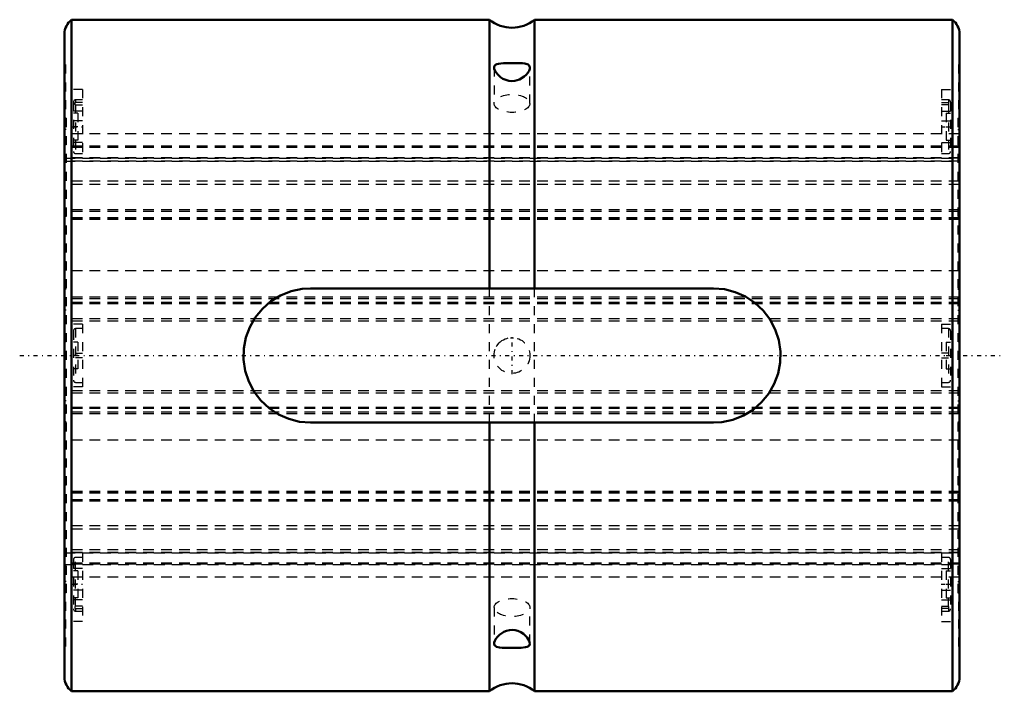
# Model space of a CAD drawing. Header units: millimetres. Extents: x -5 to 105, y -38 to 38.
import ezdxf

# ---------------------------------------------------------------- set-up
doc = ezdxf.new("R2010")
doc.units = ezdxf.units.MM
doc.linetypes.add('Center', pattern=[1.5, 0.45, -0.5, 0.05, -0.5])
doc.linetypes.add('Dashed', pattern=[2, 1, -1])
for name, color, linetype, lineweight in [('2d ConnectionPoints', 7, 'Continuous', 50), ('AM_0', 7, 'Continuous', 50), ('AM_7', 7, 'Center', 25), ('AM_9', 6, 'Dashed', 25)]:
    doc.layers.add(name, color=color, linetype=linetype, lineweight=lineweight)

# ---------------------------------------------------------------- blocks, each defined once
blk = doc.blocks.new('1_50X_cylinder_0_in_SLS501100_00__4')
at = {"layer": 'AM_0'}
for p, q in [((47.47, 37.5), (0.8, 37.5)), ((0.8, 37.5), (0.8, -37.5)), ((47.47, 37.5), (47.47, 7.5)), ((99.2, 37.5), (52.53, 37.5)), ((52.53, 37.5), (52.53, 7.5)), ((99.2, 37.5), (99.2, -37.5)), ((0, 35.9), (0, -35.9)), ((100, 35.9), (100, -35.9)), ((27.5, 7.5), (72.5, 7.5)), ((72.5, -7.5), (27.5, -7.5)), ((47.47, -7.5), (47.47, -37.5)), ((52.53, -7.5), (52.53, -37.5)), ((0.8, -37.5), (47.47, -37.5)), ((52.53, -37.5), (99.2, -37.5))]:
    blk.add_line(p, q, dxfattribs=at)
for points in [[(48.75, 32.62), (48.5, 32.59), (48.3, 32.54), (48.14, 32.46), (48.04, 32.34), (48, 32.2), (48, 32.16)], [(48, 32.16), (48.02, 32.03), (48.16, 31.68), (48.48, 31.29), (48.71, 31.09), (48.99, 30.91), (49.31, 30.77), (49.66, 30.68), (49.97, 30.65), (50.3, 30.67), (50.85, 30.83), (51.35, 31.14), (51.58, 31.35), (51.76, 31.57), (51.9, 31.8), (51.98, 32.02), (52, 32.16)], [(52, 32.16), (52, 32.18), (51.97, 32.32), (51.79, 32.5), (51.44, 32.6), (51.18, 32.63), (50.88, 32.64), (50.56, 32.65), (50.21, 32.65), (49.59, 32.65), (49.04, 32.64), (48.75, 32.62)], [(27.5, -7.5), (26.26, -7.4), (25.05, -7.09), (23.91, -6.58), (22.87, -5.9), (21.95, -5.04), (21.18, -4.04), (20.59, -2.92), (20.2, -1.71), (20.02, -0.46), (20.04, 0.8), (20.28, 2.01), (20.71, 3.18), (21.32, 4.25), (22.11, 5.22), (23.06, 6.05), (24.14, 6.71), (25.32, 7.18), (26.57, 7.44), (27.5, 7.5)], [(72.5, 7.5), (73.74, 7.4), (74.95, 7.09), (76.09, 6.58), (77.13, 5.9), (78.05, 5.04), (78.82, 4.04), (79.41, 2.92), (79.8, 1.71), (79.98, 0.46), (79.96, -0.8), (79.72, -2.01), (79.29, -3.18), (78.68, -4.25), (77.89, -5.22), (76.94, -6.05), (75.86, -6.71), (74.68, -7.18), (73.43, -7.44), (72.5, -7.5)], [(49.71, -30.67), (49.39, -30.74), (49.09, -30.86), (48.59, -31.19), (48.37, -31.4), (48.19, -31.63), (48.07, -31.86), (48.01, -32.06), (48, -32.16)], [(52, -32.16), (51.92, -31.85), (51.7, -31.48), (51.28, -31.08), (50.99, -30.9), (50.67, -30.76), (50.34, -30.68), (50, -30.65), (49.71, -30.67)], [(48, -32.16), (48.05, -32.35), (48.25, -32.52), (48.62, -32.61), (48.89, -32.63), (49.2, -32.64), (49.53, -32.65), (49.87, -32.65), (50.49, -32.65), (51.02, -32.63), (51.5, -32.59), (51.71, -32.53), (51.86, -32.45), (51.96, -32.34), (52, -32.18), (52, -32.16)]]:
    blk.add_lwpolyline(points, dxfattribs=at)
for centre, radius, start, end in [((2, 35.9), 2, 126.8699, 180), ((50, 40.6), 4, 230.7652, 309.2348), ((98, 35.9), 2, 0, 53.1301), ((2, -35.9), 2, 180, 233.1301), ((98, -35.9), 2, 306.8699, 0), ((50, -40.6), 4, 50.7652, 129.2348)]:
    blk.add_arc(centre, radius, start, end, dxfattribs=at)
at = {"layer": 'AM_7'}
for p, q in [((0.95, 25.55), (2.05, 25.55)), ((97.95, 25.55), (99.05, 25.55)), ((50, -2.1), (50, 2.1)), ((-5, 0), (105, 0)), ((0.95, -25.55), (2.05, -25.55)), ((97.95, -25.55), (99.05, -25.55))]:
    blk.add_line(p, q, dxfattribs=at)
at = {"layer": 'AM_9'}
for p, q in [((0.1, 32.5), (0, 32.5)), ((0.1, 32.5), (0.1, -32.5)), ((48, 32.16), (48, 28.15)), ((52, 28.15), (52, 32.16)), ((99.9, 32.5), (99.9, -32.5)), ((100, 32.5), (99.9, 32.5)), ((2, 29.72), (0.1, 29.72)), ((2, 29.72), (2, 22.05)), ((98, 29.72), (99.9, 29.72)), ((98, 29.72), (98, 22.05)), ((1, 28.3), (1, 22.8)), ((2, 28.55), (1.25, 28.55)), ((1.25, 28.55), (1.25, 28.26)), ((2, 28.26), (1.25, 28.26)), ((1.25, 28.01), (2, 28.01)), ((1.25, 28.01), (1.25, 22.55)), ((98.75, 28.55), (98, 28.55)), ((98, 28.26), (98.75, 28.26)), ((98.75, 28.01), (98, 28.01)), ((98.75, 28.55), (98.75, 28.26)), ((98.75, 28.01), (98.75, 22.55)), ((99, 28.3), (99, 22.8)), ((2, 27.3), (0.1, 27.3)), ((0.2, 26.51), (0.1, 26.51)), ((0.2, 26.51), (0.2, -26.51)), ((1.5, 27.05), (1, 27.05)), ((1.5, 27.05), (1.5, 24.05)), ((98, 27.3), (99.9, 27.3)), ((98.5, 27.05), (99, 27.05)), ((98.5, 27.05), (98.5, 24.05)), ((99.8, 26.51), (99.9, 26.51)), ((99.8, 26.51), (99.8, -26.51)), ((2, 26.22), (0.1, 26.22)), ((1.5, 25.55), (1, 25.55)), ((98, 26.22), (99.9, 26.22)), ((98.5, 25.55), (99, 25.55)), ((0.2, 25.23), (0.1, 25.23)), ((99.8, 24.77), (0.2, 24.77)), ((99.8, 25.23), (99.9, 25.23)), ((0.2, 24.06), (0.1, 24.06)), ((2, 23.8), (0.1, 23.8)), ((0.2, 23.51), (0.1, 23.51)), ((99.8, 23.37), (0.2, 23.37)), ((99.8, 23.35), (0.2, 23.35)), ((99.8, 23.22), (0.2, 23.22)), ((1.5, 24.05), (1, 24.05)), ((98, 23.8), (99.9, 23.8)), ((98.5, 24.05), (99, 24.05)), ((99.8, 24.06), (99.9, 24.06)), ((99.8, 23.51), (99.9, 23.51)), ((0.2, 22.06), (0.1, 22.06)), ((99.8, 22.06), (0.2, 22.06)), ((99.8, 22.05), (0.2, 22.05)), ((0.2, 22.05), (2, 22.05)), ((99.8, 22.03), (0.2, 22.03)), ((0.2, 22.02), (99.8, 22.02)), ((1.25, 22.55), (2, 22.55)), ((98, 22.55), (98.75, 22.55)), ((98, 22.05), (99.8, 22.05)), ((99.9, 22.06), (99.8, 22.06)), ((99.8, 21.72), (0.2, 21.72)), ((99.8, 21.71), (0.2, 21.71)), ((0.2, 21.69), (99.8, 21.69)), ((0.2, 20.18), (0.1, 20.18)), ((99.8, 20.18), (99.9, 20.18)), ((99.8, 19.47), (0.2, 19.47)), ((99.8, 19.09), (0.2, 19.09)), ((0.2, 16.11), (0.1, 16.11)), ((0.2, 16.03), (0.1, 16.03)), ((99.8, 16.26), (0.2, 16.26)), ((99.8, 16.09), (0.2, 16.09)), ((99.8, 16.11), (99.9, 16.11)), ((99.8, 16.03), (99.9, 16.03)), ((99.8, 15.38), (0.2, 15.38)), ((99.8, 15.33), (0.2, 15.33)), ((99.8, 15.18), (0.2, 15.18)), ((0.2, 10.47), (0.1, 10.47)), ((99.8, 10.47), (99.9, 10.47)), ((99.8, 9.44), (0.2, 9.44)), ((0.2, 7.4), (0.1, 7.4)), ((47.47, -7.5), (47.47, 7.5)), ((52.53, -7.5), (52.53, 7.5)), ((99.8, 7.4), (99.9, 7.4)), ((99.8, 6.53), (0.2, 6.53)), ((99.8, 6.34), (0.2, 6.34)), ((99.8, 5.93), (0.2, 5.93)), ((99.8, 5.78), (0.2, 5.78)), ((0.2, 5.06), (0.1, 5.06)), ((99.8, 5.06), (99.9, 5.06)), ((2, 3.5), (0.1, 3.5)), ((99.8, 4.1), (0.2, 4.1)), ((99.8, 3.85), (0.2, 3.85)), ((2, 3.5), (2, -3.5)), ((98, 3.5), (98, -3.5)), ((98, 3.5), (99.9, 3.5)), ((1, 2.75), (1, -2.75)), ((2, 3), (1.25, 3)), ((1.25, 3), (1.25, -3)), ((98.75, 3), (98, 3)), ((98.75, 3), (98.75, -3)), ((99, 2.75), (99, -2.75)), ((0.2, 2), (0.1, 2)), ((1.5, 1.5), (1, 1.5)), ((1.5, 1.5), (1.5, -1.5)), ((48.58, 1.4), (48.69, 1.51)), ((49.85, 1.99), (50.17, 1.99)), ((98.5, 1.5), (99, 1.5)), ((98.5, 1.5), (98.5, -1.5)), ((99.8, 2), (99.9, 2)), ((1.25, 0.26), (2, 0.26)), ((98.75, 0.26), (98, 0.26)), ((1.5, 0), (1, 0)), ((2, -0.26), (1.25, -0.26)), ((98, -0.26), (98.75, -0.26)), ((98.5, 0), (99, 0)), ((0.1, -2), (0.2, -2)), ((1.5, -1.5), (1, -1.5)), ((98.5, -1.5), (99, -1.5)), ((99.8, -2), (99.9, -2)), ((1.25, -3), (2, -3)), ((98, -3), (98.75, -3)), ((2, -3.5), (0.1, -3.5)), ((99.8, -3.93), (0.2, -3.93)), ((99.8, -4.19), (0.2, -4.19)), ((98, -3.5), (99.9, -3.5)), ((0.2, -5.06), (0.1, -5.06)), ((99.8, -5.06), (99.9, -5.06)), ((99.8, -5.79), (0.2, -5.79)), ((99.8, -5.92), (0.2, -5.92)), ((99.8, -6.34), (0.2, -6.34)), ((99.8, -6.53), (0.2, -6.53)), ((0.2, -7.4), (0.1, -7.4)), ((99.8, -7.4), (99.9, -7.4)), ((99.8, -9.44), (0.2, -9.44)), ((0.2, -10.47), (0.1, -10.47)), ((99.8, -10.47), (99.9, -10.47)), ((99.8, -15.18), (0.2, -15.18)), ((99.8, -15.33), (0.2, -15.33)), ((99.8, -15.38), (0.2, -15.38)), ((0.2, -16.03), (0.1, -16.03)), ((0.2, -16.11), (0.1, -16.11)), ((99.8, -16.1), (0.2, -16.1)), ((99.8, -16.27), (0.2, -16.27)), ((99.8, -16.03), (99.9, -16.03)), ((99.8, -16.11), (99.9, -16.11)), ((99.8, -19.04), (0.2, -19.04)), ((99.8, -19.41), (0.2, -19.41)), ((0.2, -20.18), (0.1, -20.18)), ((99.8, -20.18), (99.9, -20.18)), ((99.8, -21.69), (0.2, -21.69)), ((99.8, -21.71), (0.2, -21.71)), ((99.8, -21.72), (0.2, -21.72)), ((0.1, -22.06), (0.2, -22.06)), ((99.8, -22), (0.2, -22)), ((99.8, -22.02), (0.2, -22.02)), ((99.8, -22.04), (0.2, -22.04)), ((0.2, -22.05), (99.8, -22.05)), ((2, -22.05), (0.2, -22.05)), ((1, -22.8), (1, -28.3)), ((2, -22.55), (1.25, -22.55)), ((1.25, -28.03), (1.25, -22.55)), ((2, -22.05), (2, -29.72)), ((99.8, -22.05), (98, -22.05)), ((98, -22.05), (98, -29.72)), ((98.75, -22.55), (98, -22.55)), ((98.75, -28.03), (98.75, -22.55)), ((99, -22.8), (99, -28.3)), ((99.8, -22.06), (99.9, -22.06)), ((0.2, -23.51), (0.1, -23.51)), ((2, -23.8), (0.1, -23.8)), ((0.2, -24.06), (0.1, -24.06)), ((99.8, -23.19), (0.2, -23.19)), ((99.8, -23.32), (0.2, -23.32)), ((0.2, -23.34), (99.8, -23.34)), ((1.5, -24.05), (1, -24.05)), ((1.5, -24.05), (1.5, -27.05)), ((98, -23.8), (99.9, -23.8)), ((98.5, -24.05), (99, -24.05)), ((98.5, -24.05), (98.5, -27.05)), ((99.8, -23.51), (99.9, -23.51)), ((99.8, -24.06), (99.9, -24.06)), ((0.2, -25.23), (0.1, -25.23)), ((99.8, -24.77), (0.2, -24.77)), ((99.8, -25.23), (99.9, -25.23)), ((2, -26.22), (0.1, -26.22)), ((1.5, -25.55), (1, -25.55)), ((98, -26.22), (99.9, -26.22)), ((98.5, -25.55), (99, -25.55)), ((0.2, -26.51), (0.1, -26.51)), ((2, -27.3), (0.1, -27.3)), ((1.5, -27.05), (1, -27.05)), ((98, -27.3), (99.9, -27.3)), ((98.5, -27.05), (99, -27.05)), ((99.8, -26.51), (99.9, -26.51)), ((2, -28.01), (1.25, -28.01)), ((1.25, -28.26), (2, -28.26)), ((1.25, -28.26), (1.25, -28.55)), ((1.25, -28.55), (2, -28.55)), ((48, -28.15), (48, -32.15)), ((52, -32.16), (52, -28.15)), ((98, -28.01), (98.75, -28.01)), ((98.75, -28.26), (98, -28.26)), ((98, -28.55), (98.75, -28.55)), ((98.75, -28.26), (98.75, -28.55)), ((2, -29.72), (0.1, -29.72)), ((98, -29.72), (99.9, -29.72)), ((0, -32.5), (0.1, -32.5)), ((99.9, -32.5), (100, -32.5))]:
    blk.add_line(p, q, dxfattribs=at)
for points in [[(1.25, 28.01), (1.24, 28.01), (1.24, 28.01), (1.22, 28.02), (1.21, 28.04), (1.18, 28.12), (1.18, 28.17), (1.19, 28.2), (1.2, 28.22), (1.21, 28.24), (1.22, 28.25), (1.23, 28.26), (1.24, 28.26), (1.25, 28.26), (1.25, 28.26)], [(98.75, 28.01), (98.76, 28.01), (98.76, 28.01), (98.78, 28.02), (98.79, 28.04), (98.82, 28.12), (98.82, 28.17), (98.81, 28.2), (98.8, 28.22), (98.79, 28.24), (98.78, 28.25), (98.77, 28.26), (98.76, 28.26), (98.75, 28.26), (98.75, 28.26)], [(48.27, 1), (48.31, 1.07), (48.58, 1.4)], [(1.25, -28.26), (1.24, -28.26), (1.24, -28.26), (1.22, -28.26), (1.21, -28.24), (1.18, -28.15), (1.18, -28.11), (1.19, -28.07), (1.2, -28.05), (1.21, -28.03), (1.22, -28.02), (1.23, -28.01), (1.24, -28.01), (1.25, -28.01), (1.25, -28.01)], [(98.75, -28.26), (98.76, -28.26), (98.76, -28.26), (98.78, -28.26), (98.79, -28.24), (98.82, -28.15), (98.82, -28.11), (98.81, -28.07), (98.8, -28.05), (98.79, -28.03), (98.78, -28.02), (98.77, -28.01), (98.76, -28.01), (98.75, -28.01), (98.75, -28.01)]]:
    blk.add_lwpolyline(points, dxfattribs=at)
blk.add_circle((50, 0), 2, dxfattribs=at)
for centre, start, end in [((1.25, 28.3), 90, 180), ((98.75, 28.3), 360, 90), ((1.25, 22.8), 180, 270), ((98.75, 22.8), 270, 0), ((1.25, 2.75), 90, 180), ((98.75, 2.75), 360, 90), ((1.25, -2.75), 180, 270), ((98.75, -2.75), 270, 0), ((1.25, -22.8), 90, 180), ((98.75, -22.8), 360, 90), ((1.25, -28.3), 180, 270), ((98.75, -28.3), 270, 0)]:
    blk.add_arc(centre, 0.25, start, end, dxfattribs=at)
for centre, major_axis in [((50, 28.15), (2, 0)), ((50, -28.15), (-2, 0))]:
    blk.add_ellipse(centre, major_axis=major_axis, ratio=0.5, dxfattribs=at)
blk = doc.blocks.new('2_50_X100__0_in_SLS501100_00__4')
at = {"layer": 'AM_9'}
for p, q in [((100, 24.77), (0, 24.77)), ((100, 23.37), (0, 23.37)), ((100, 23.35), (0, 23.35)), ((100, 23.22), (0, 23.22)), ((100, 22.06), (0, 22.06)), ((100, 22.05), (0, 22.05)), ((100, 22.03), (0, 22.03)), ((0, 22.02), (100, 22.02)), ((100, 21.72), (0, 21.72)), ((100, 21.71), (0, 21.71)), ((0, 21.69), (100, 21.69)), ((100, 19.47), (0, 19.47)), ((100, 19.09), (0, 19.09)), ((100, 16.26), (0, 16.26)), ((100, 16.09), (0, 16.09)), ((100, 15.38), (0, 15.38)), ((100, 15.33), (0, 15.33)), ((100, 15.18), (0, 15.18)), ((100, 9.44), (0, 9.44)), ((100, 6.53), (0, 6.53)), ((100, 6.34), (0, 6.34)), ((100, 5.93), (0, 5.93)), ((100, 5.78), (0, 5.78)), ((100, 4.1), (0, 4.1)), ((100, 3.85), (0, 3.85)), ((100, -3.93), (0, -3.93)), ((100, -4.19), (0, -4.19)), ((100, -5.79), (0, -5.79)), ((100, -5.92), (0, -5.92)), ((100, -6.34), (0, -6.34)), ((100, -6.53), (0, -6.53)), ((100, -9.44), (0, -9.44)), ((100, -15.18), (0, -15.18)), ((100, -15.33), (0, -15.33)), ((100, -15.38), (0, -15.38)), ((100, -16.1), (0, -16.1)), ((100, -16.27), (0, -16.27)), ((100, -19.04), (0, -19.04)), ((100, -19.41), (0, -19.41)), ((100, -21.69), (0, -21.69)), ((100, -21.71), (0, -21.71)), ((100, -21.72), (0, -21.72)), ((100, -22), (0, -22)), ((100, -22.02), (0, -22.02)), ((100, -22.04), (0, -22.04)), ((0, -22.05), (100, -22.05)), ((100, -23.19), (0, -23.19)), ((100, -23.32), (0, -23.32)), ((0, -23.34), (100, -23.34)), ((100, -24.77), (0, -24.77))]:
    blk.add_line(p, q, dxfattribs=at)

msp = doc.modelspace()

# ---------------------------------------------------------------- linework, layer by layer
at = {"layer": '2d ConnectionPoints'}
msp.add_point((0, 0), dxfattribs=at)

# ---------------------------------------------------------------- block references
for name in ['1_50X_cylinder_0_in_SLS501100_00__4', '2_50_X100__0_in_SLS501100_00__4']:
    msp.add_blockref(name, (0, 0))

doc.saveas('drawing.dxf')
